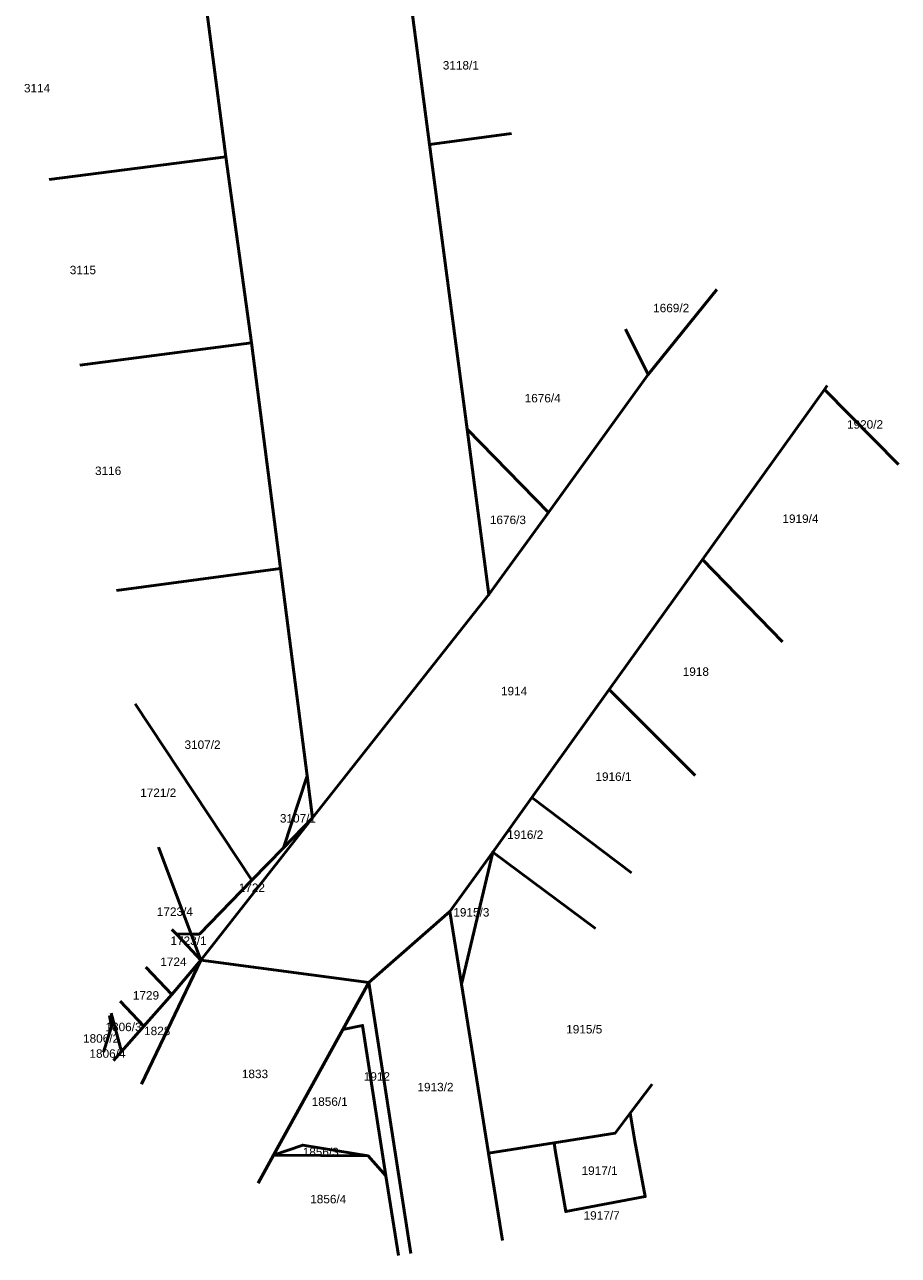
# Model space of a CAD drawing. Extents: x 6421248 to 6421371, y 5790392 to 5790683.
# Tile 1 of 2: x 6421268 to 6421371, y 5790392 to 5790537. Entities that reach past the tile are written whole.
import ezdxf
from ezdxf.enums import TextEntityAlignment as Align

# ---------------------------------------------------------------- set-up
doc = ezdxf.new("R2010")
doc.units = 0
doc.layers.add('GESDZI', color=106, linetype='CONTINUOUS', lineweight=50)
doc.layers.add('GESDZI_O', color=106, linetype='CONTINUOUS', lineweight=50)
doc.styles.add('GEO-INFO', font='Arial')

msp = doc.modelspace()

# ---------------------------------------------------------------- linework, layer by layer
at = {"layer": 'GESDZI', "linetype": 'Continuous', "elevation": 10.22}
for points in [[(6421310.95, 5790558.21), (6421306.9, 5790588.89), (6421302.49, 5790622.3), (6421302.21, 5790624.43), (6421297.86, 5790657.64), (6421296.66, 5790677.61), (6421271.54, 5790677.3), (6421276.8, 5790633.25), (6421278.13, 5790623.34), (6421282.93, 5790586.71), (6421285.85, 5790564.46), (6421288.58, 5790543.62), (6421291.44, 5790521.81), (6421294.47, 5790499.75), (6421297.89, 5790473.07), (6421301.06, 5790448.5), (6421301.71, 5790443.54), (6421322.6, 5790469.96), (6421320.02, 5790489.54), (6421315.57, 5790523.24), (6421313.26, 5790540.73)], [(6421329.65, 5790479.7), (6421322.6, 5790469.96), (6421320.02, 5790489.54)], [(6421301.71, 5790443.54), (6421298.24, 5790439.97), (6421301.06, 5790448.5)], [(6421301.71, 5790443.54), (6421288.48, 5790426.68), (6421287.6, 5790429.02), (6421287.32, 5790429.77), (6421288.3, 5790429.76), (6421294.5, 5790436.13), (6421298.24, 5790439.97)], [(6421317.98, 5790432.43), (6421323.04, 5790439.48), (6421319.35, 5790423.84)], [(6421288.48, 5790426.68), (6421286.91, 5790428.34), (6421285.53, 5790429.79), (6421287.32, 5790429.77), (6421287.6, 5790429.02)], [(6421307.62, 5790418.95), (6421310.39, 5790401.16), (6421308.27, 5790403.51), (6421300.53, 5790404.78), (6421297.07, 5790403.58), (6421305.29, 5790418.47)], [(6421331.7, 5790396.91), (6421330.45, 5790404.17), (6421330.3, 5790405.05), (6421337.53, 5790406.19), (6421339.31, 5790408.55), (6421339.88, 5790405.23), (6421341.11, 5790398.68)], [(6421300.53, 5790404.78), (6421308.27, 5790403.51), (6421297.07, 5790403.58)]]:
    msp.add_lwpolyline(points, close=True, dxfattribs=at)
for points in [[(6421288.58, 5790543.62), (6421291.44, 5790521.81), (6421270.52, 5790519.1)], [(6421315.57, 5790523.24), (6421313.26, 5790540.73), (6421322.47, 5790541.93)], [(6421341.45, 5790496), (6421329.65, 5790479.7), (6421320.02, 5790489.54), (6421315.57, 5790523.24), (6421325.27, 5790524.55)], [(6421325.27, 5790524.55), (6421315.57, 5790523.24)], [(6421270.52, 5790519.1), (6421291.44, 5790521.81)], [(6421291.44, 5790521.81), (6421294.47, 5790499.75), (6421274.12, 5790497.12)], [(6421362.67, 5790494.7), (6421362.35, 5790494.26), (6421347.89, 5790474.12), (6421336.84, 5790458.71), (6421327.66, 5790445.92), (6421323.04, 5790439.48), (6421317.98, 5790432.43), (6421308.35, 5790424.02), (6421288.48, 5790426.68), (6421301.71, 5790443.54), (6421322.6, 5790469.96), (6421329.65, 5790479.7), (6421341.45, 5790496), (6421349.59, 5790506.07)], [(6421349.59, 5790506.07), (6421341.45, 5790496), (6421338.77, 5790501.37)], [(6421338.77, 5790501.37), (6421341.45, 5790496)], [(6421274.12, 5790497.12), (6421294.47, 5790499.75)], [(6421294.47, 5790499.75), (6421297.89, 5790473.07), (6421278.48, 5790470.46)], [(6421362.35, 5790494.26), (6421362.67, 5790494.7)], [(6421371.09, 5790485.38), (6421362.35, 5790494.26), (6421347.89, 5790474.12)], [(6421371.09, 5790485.38), (6421362.35, 5790494.26)], [(6421336.84, 5790458.71), (6421347.89, 5790474.12), (6421357.37, 5790464.37)], [(6421347.89, 5790474.12), (6421357.37, 5790464.37)], [(6421278.48, 5790470.46), (6421297.89, 5790473.07), (6421301.06, 5790448.5), (6421298.24, 5790439.97)], [(6421327.66, 5790445.92), (6421336.84, 5790458.71), (6421347.03, 5790448.55)], [(6421347.03, 5790448.55), (6421336.84, 5790458.71)], [(6421298.24, 5790439.97), (6421294.5, 5790436.13), (6421280.68, 5790457.02)], [(6421280.68, 5790457.02), (6421294.5, 5790436.13)], [(6421323.04, 5790439.48), (6421327.66, 5790445.92), (6421339.48, 5790437)], [(6421339.48, 5790437), (6421327.66, 5790445.92)], [(6421283.46, 5790440.04), (6421287.32, 5790429.77), (6421285.53, 5790429.79)], [(6421294.5, 5790436.13), (6421288.3, 5790429.76), (6421287.32, 5790429.77), (6421283.46, 5790440.04)], [(6421319.35, 5790423.84), (6421323.04, 5790439.48), (6421335.2, 5790430.44)], [(6421335.2, 5790430.44), (6421323.04, 5790439.48)], [(6421308.35, 5790424.02), (6421317.98, 5790432.43), (6421319.35, 5790423.84), (6421322.54, 5790403.83), (6421324.18, 5790393.5)], [(6421285.05, 5790430.29), (6421285.53, 5790429.79), (6421286.91, 5790428.34), (6421288.48, 5790426.68), (6421285.02, 5790422.63), (6421281.96, 5790425.86)], [(6421285.53, 5790429.79), (6421285.05, 5790430.29)], [(6421278.11, 5790414.8), (6421279.06, 5790415.87), (6421281.71, 5790418.88), (6421285.02, 5790422.63), (6421288.48, 5790426.68), (6421281.42, 5790412)], [(6421281.42, 5790412), (6421288.48, 5790426.68), (6421308.35, 5790424.02)], [(6421281.96, 5790425.86), (6421285.02, 5790422.63), (6421281.71, 5790418.88), (6421278.93, 5790421.82)], [(6421308.35, 5790424.02), (6421305.29, 5790418.47), (6421297.07, 5790403.58), (6421295.25, 5790400.28)], [(6421310.39, 5790401.16), (6421307.62, 5790418.95), (6421305.29, 5790418.47), (6421308.35, 5790424.02), (6421313.36, 5790391.94)], [(6421313.36, 5790391.94), (6421308.35, 5790424.02)], [(6421341.92, 5790412.01), (6421339.31, 5790408.55), (6421337.53, 5790406.19), (6421330.3, 5790405.05), (6421322.54, 5790403.83), (6421319.35, 5790423.84)], [(6421278.93, 5790421.82), (6421281.71, 5790418.88)], [(6421281.71, 5790418.88), (6421279.06, 5790415.87), (6421277.86, 5790420.39)], [(6421277.86, 5790420.39), (6421279.06, 5790415.87)], [(6421276.94, 5790415.8), (6421277.9, 5790418.81), (6421277.65, 5790420.12)], [(6421277.65, 5790420.12), (6421277.9, 5790418.81), (6421276.94, 5790415.8)], [(6421279.06, 5790415.87), (6421278.11, 5790414.8)], [(6421324.18, 5790393.5), (6421322.54, 5790403.83), (6421330.3, 5790405.05), (6421330.45, 5790404.17), (6421331.7, 5790396.91), (6421341.11, 5790398.68), (6421339.88, 5790405.23), (6421339.31, 5790408.55), (6421341.92, 5790412.01)], [(6421295.25, 5790400.28), (6421297.07, 5790403.58), (6421308.27, 5790403.51), (6421310.39, 5790401.16)], [(6421311.87, 5790391.72), (6421310.39, 5790401.16)], [(6421310.39, 5790401.16), (6421311.87, 5790391.72)]]:
    msp.add_lwpolyline(points, dxfattribs=at)

# ---------------------------------------------------------------- texts
at = {"layer": 'GESDZI_O', "linetype": 'Continuous', "style": 'GEO-INFO'}
for s, p in [('3118/1', (6421319.26, 5790532.63, 10.8)), ('1669/2', (6421344.18, 5790503.89, 10.8)), ('1920/2', (6421367.14, 5790490.11, 10.8)), ('1919/4', (6421359.49, 5790478.95, 10.8)), ('1918', (6421347.1, 5790460.84, 10.8)), ('1914', (6421325.57, 5790458.54, 10.8)), ('1916/1', (6421337.34, 5790448.41, 10.8)), ('1723/4', (6421285.39, 5790432.42, 10.8)), ('1724', (6421285.22, 5790426.49, 10.8)), ('1729', (6421281.97, 5790422.51, 10.8)), ('1828', (6421283.3, 5790418.3, 10.8)), ('1806/2', (6421276.65, 5790417.41, 10.8)), ('1833', (6421294.88, 5790413.21, 10.8)), ('1912', (6421309.32, 5790412.91, 10.8)), ('1913/2', (6421316.26, 5790411.65, 10.8)), ('1856/4', (6421303.56, 5790398.39, 10.8)), ('1917/7', (6421335.94, 5790396.45, 10.8))]:
    msp.add_text(s, height=1, dxfattribs=at).set_placement(p, align=Align.MIDDLE_CENTER)
for s, p in [('3114', (6421269.07, 5790529.92, 10.8)), ('3115', (6421274.5, 5790508.39, 10.8)), ('1676/4', (6421328.96, 5790493.24, 10.8)), ('3116', (6421277.49, 5790484.62, 10.8)), ('1676/3', (6421324.84, 5790478.83, 10.8)), ('3107/2', (6421288.67, 5790452.21, 10.8)), ('1721/2', (6421283.42, 5790446.52, 10.8)), ('3107/1', (6421299.97, 5790443.49, 10.8)), ('1916/2', (6421326.89, 5790441.56, 10.8)), ('1722', (6421294.51, 5790435.26, 10.8)), ('1915/3', (6421320.51, 5790432.36, 10.8)), ('1723/1', (6421287.01, 5790429, 10.8)), ('1806/3', (6421279.31, 5790418.79, 10.8)), ('1915/5', (6421333.88, 5790418.52, 10.8)), ('1806/4', (6421277.41, 5790415.64, 10.8)), ('1856/1', (6421303.73, 5790409.95, 10.8)), ('1856/3', (6421302.67, 5790403.98, 10.8)), ('1917/1', (6421335.7, 5790401.78, 10.8))]:
    msp.add_text(s, height=1, dxfattribs=at).set_placement(p, align=Align.MIDDLE)

doc.saveas('drawing.dxf')
